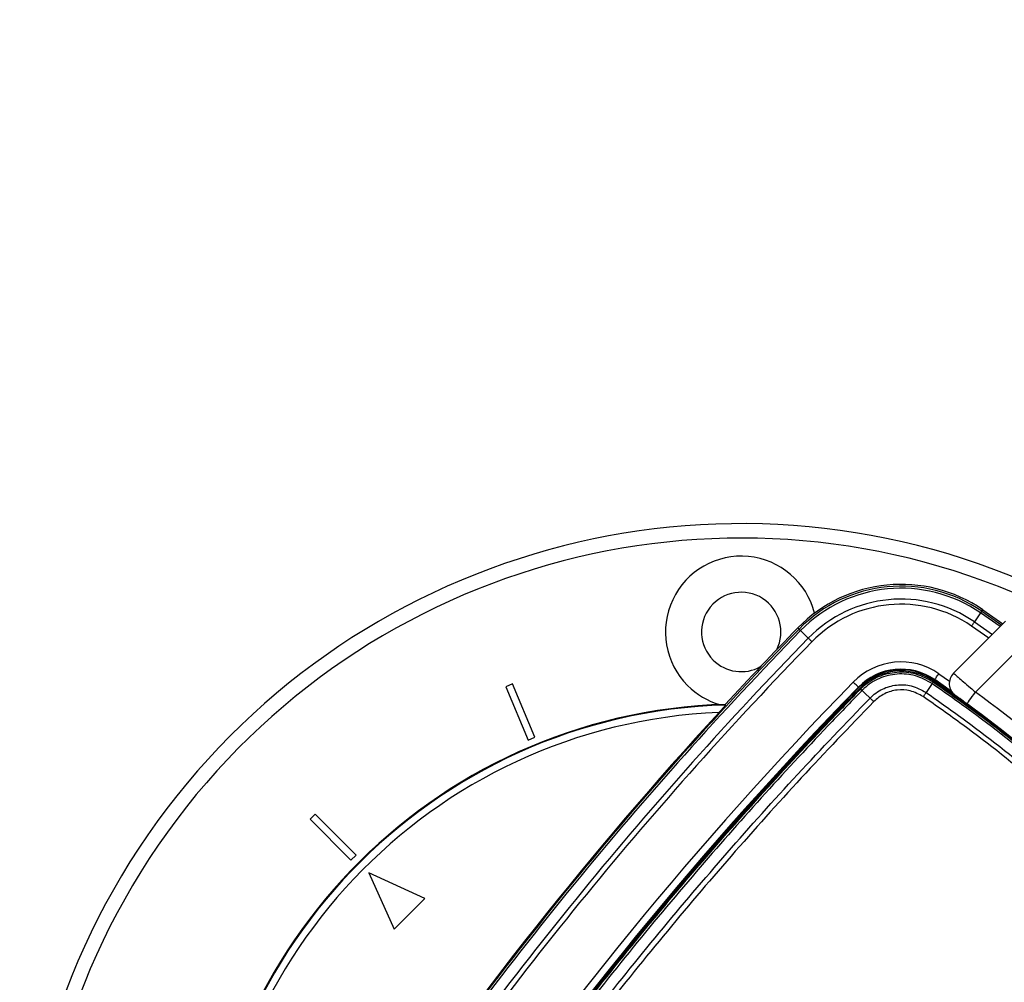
# Paper-space layout 'In-Ground Anchor' of a CAD drawing. Header units: millimetres. Extents: x 1591 to 17407, y 414 to 16227.
# Tile 29 of 67: x 3366 to 3639, y 10277 to 10544. Entities that reach past the tile are written whole.
import ezdxf

# ---------------------------------------------------------------- set-up
doc = ezdxf.new("R2010")
doc.units = ezdxf.units.MM
doc.layers.add('COMPONENT_GEOMETRY', color=7, linetype='Continuous')
doc.styles.add('SLDTEXTSTYLE1', font='TXT', dxfattribs={"width": 0.75})
doc.dimstyles.new('SLDDIMSTYLE0', dxfattribs={"dimtxt": 100, "dimasz": 6.604, "dimexe": 0, "dimexo": 0.0625, "dimgap": 25, "dimtad": 0, "dimtih": 1, "dimtoh": 1, "dimdec": 0, "dimlfac": 0.5, "dimrnd": 1e-09, "dimzin": 12, "dimdsep": 46, "dimtxsty": 'SLDTEXTSTYLE1', "dimsah": 1, "dimcen": 0.09, "dimadec": 0, "dimazin": 3, "dimtfac": 1, "dimtdec": 0, "dimtofl": 0, "dimtmove": 0, "dimatfit": 3, "dimfxl": 1, "dimfrac": 2, "dimtolj": 1, "dimtzin": 12, "dimarcsym": 0})

# ---------------------------------------------------------------- blocks, each defined once
blk = doc.blocks.new('_D_13')
at = {"layer": 'COMPONENT_GEOMETRY', "color": 7, "ltscale": 2}
for p, q in [((8879.1, 12946.13), (8879.1, 8407.68)), ((3365.77, 10201.36), (3365.77, 8407.68)), ((3365.77, 8414.03), (5974.66, 8414.03)), ((8879.1, 8414.03), (6270.21, 8414.03))]:
    blk.add_line(p, q, dxfattribs=at)
for points in [[(3365.77, 8414.03), (3372.37, 8413.02), (3372.37, 8415.05)], [(8879.1, 8414.03), (8872.5, 8415.05), (8872.5, 8413.02)]]:
    blk.add_solid(points, dxfattribs=at)
at = {"layer": 'COMPONENT_GEOMETRY', "color": 7, "ltscale": 2, "insert": (5974.66, 8463.56), "char_height": 100, "attachment_point": 1, "style": 'SLDTEXTSTYLE1'}
blk.add_mtext('2757', dxfattribs=at)

psp = doc.layouts.new('In-Ground Anchor')

# ---------------------------------------------------------------- linework, layer by layer
at = {"color": 7, "linetype": 'Continuous', "lineweight": 25, "ltscale": 2}
for p, q in [((3632.46, 10379.65), (3632.74, 10380.05)), ((3632.74, 10380.05), (3638.32, 10376.15)), ((3624.61, 10362.45), (3639.07, 10376.91)), ((3632.13, 10379.16), (3630.43, 10376.69)), ((3581.79, 10374.67), (3581.44, 10375.02)), ((3582.21, 10374.27), (3584.36, 10372.17)), ((3644.73, 10371.25), (3630.72, 10357.24)), ((3618.99, 10360.06), (3619.14, 10360.27)), ((3619.33, 10360.54), (3619.43, 10360.69)), ((3624.09, 10357.43), (3619.43, 10360.69)), ((3502.4, 10359.5), (3500.56, 10358.73)), ((3500.56, 10358.73), (3506.68, 10343.95)), ((3508.53, 10344.71), (3502.4, 10359.5)), ((3598.39, 10358.49), (3598.27, 10358.61)), ((3598.82, 10358.07), (3598.63, 10358.26)), ((3599.25, 10357.69), (3599.25, 10357.69)), ((3601.41, 10355.64), (3601.47, 10355.59)), ((3561.42, 10353.66), (3561.34, 10353.84)), ((3506.68, 10343.95), (3508.53, 10344.71)), ((3447.68, 10323.4), (3446.27, 10321.99)), ((3459, 10312.09), (3447.68, 10323.4)), ((3446.27, 10321.99), (3457.58, 10310.67)), ((3457.58, 10310.67), (3459, 10312.09)), ((3462.53, 10307.14), (3469.6, 10291.58)), ((3478.09, 10300.07), (3462.53, 10307.14)), ((3469.6, 10291.58), (3478.09, 10300.07))]:
    psp.add_line(p, q, dxfattribs=at)
at = {"color": 8, "linetype": 'Continuous', "lineweight": 25, "ltscale": 2}
for p, q in [((3632.46, 10379.65), (3637.97, 10375.8)), ((3630.43, 10376.69), (3635.39, 10373.23)), ((3637.55, 10375.38), (3632.13, 10379.16)), ((3634.38, 10372.21), (3629.63, 10375.53)), ((3620.56, 10362.34), (3623.5, 10360.3))]:
    psp.add_line(p, q, dxfattribs=at)
at = {"color": 7, "linetype": 'Continuous', "lineweight": 25, "ltscale": 2, "flags": 128}
for points in [[(3632.13, 10379.16), (3632.2, 10379.27), (3632.27, 10379.36), (3632.32, 10379.44), (3632.37, 10379.51), (3632.41, 10379.57), (3632.44, 10379.61), (3632.45, 10379.63), (3632.46, 10379.65)], [(3629.63, 10375.53), (3629.74, 10375.69), (3629.85, 10375.85), (3629.96, 10376), (3630.06, 10376.16), (3630.16, 10376.3), (3630.26, 10376.44), (3630.35, 10376.57), (3630.43, 10376.69)], [(3581.79, 10374.67), (3581.81, 10374.66), (3581.83, 10374.64), (3581.86, 10374.6), (3581.91, 10374.56), (3581.97, 10374.5), (3582.04, 10374.43), (3582.12, 10374.35), (3582.21, 10374.27)], [(3585.37, 10371.18), (3585.23, 10371.32), (3585.1, 10371.45), (3584.96, 10371.59), (3584.83, 10371.72), (3584.7, 10371.84), (3584.58, 10371.96), (3584.47, 10372.07), (3584.36, 10372.17)], [(3624.45, 10356.96), (3624.34, 10357.05), (3619.33, 10360.54)], [(3619.43, 10360.69), (3619.45, 10360.72), (3619.52, 10360.82), (3619.63, 10360.98), (3619.77, 10361.18), (3619.94, 10361.43), (3620.13, 10361.71), (3620.34, 10362.02), (3620.56, 10362.34)], [(3598.27, 10358.61), (3598.23, 10358.64), (3598.15, 10358.72), (3598.02, 10358.85), (3597.84, 10359.03), (3597.62, 10359.24), (3597.38, 10359.48), (3597.11, 10359.74), (3596.83, 10360.01)], [(3601.41, 10355.64), (3600.12, 10356.86), (3599.25, 10357.69)], [(3618.68, 10359.59), (3617.97, 10358.55), (3617.01, 10357.13)], [(3628.35, 10354.01), (3628.4, 10354.08), (3628.53, 10354.26), (3628.75, 10354.56), (3629.04, 10354.96), (3629.4, 10355.45), (3629.81, 10356), (3630.26, 10356.61), (3630.72, 10357.24)]]:
    psp.add_lwpolyline(points, dxfattribs=at)
at = {"color": 7, "linetype": 'Continuous', "lineweight": 25, "ltscale": 4}
for centre, radius, start, end in [((3565.77, 10203.9), 200, 65.6403, 24.3597), ((3565.77, 10203.9), 196, 66.0814, 23.9186), ((3565.77, 10373.9), 21, 14.3741, 225), ((3565.77, 10373.9), 11, 333.5103, 225), ((3610.08, 10347.09), 40, 55.4908, 135.7191), ((3610.08, 10347.09), 39.51, 55.4908, 135.7191), ((3610.08, 10347.09), 38.92, 55.4908, 135.7191), ((3610.08, 10347.09), 35.92, 55.4908, 135.7191), ((3610.08, 10347.09), 34.51, 55.4908, 135.7191), ((4355.36, 9620.29), 1080.5, 135.71908, 145.72355), ((4355.36, 9620.29), 1079.92, 135.71908, 145.72355), ((4355.36, 9620.29), 1081, 135.71908, 137.267), ((4355.36, 9620.29), 1076.92, 135.71908, 145.72355), ((4355.36, 9620.29), 1075.5, 135.71908, 145.72355), ((3565.77, 10373.9), 11, 225, 299.1605), ((3610.08, 10347.09), 18.5, 55.4908, 135.7191), ((3610.08, 10347.09), 16.5, 55.4908, 135.7191), ((3610.08, 10347.09), 16.33, 55.4908, 135.7191), ((3610.08, 10347.09), 16, 55.4908, 135.7191), ((3392.53, 10030.66), 400, 46.7191, 55.4908), ((3392.53, 10030.66), 400, 49.1474, 55.4908), ((3627.44, 10359.62), 4, 135, 234.2779), ((4355.36, 9620.29), 1059.5, 135.71908, 145.72355), ((4355.36, 9620.29), 1057.5, 135.71908, 145.72355), ((4355.36, 9620.29), 1057.32, 135.71908, 145.72355), ((4355.36, 9620.29), 1057, 135.71908, 145.72355), ((3565.77, 10373.9), 21, 225, 253.3601), ((3595.06, 10353.49), 5.92, 45.0683, 50.6485), ((3595.35, 10375.71), 28.36, 325.3599, 326.492), ((3391.57, 10031.63), 404, 47.9276, 53.7036), ((3565.77, 10203.9), 150, 91.6933, 358.3067), ((3565.77, 10203.9), 149.82, 91.6649, 358.3351), ((3391.57, 10031.63), 400, 47.9569, 53.7036), ((3565.77, 10203.9), 147.82, 92.3895, 357.6105), ((4355.36, 9620.29), 1080.75, 137.41644, 145.72355)]:
    psp.add_arc(centre, radius, start, end, dxfattribs=at)
at = {"color": 7, "linetype": 'Continuous', "lineweight": 25, "ltscale": 2}
for points, knots in [([(3598.82, 10358.08), (3599.01, 10358.26), (3600.45, 10359.69), (3603.71, 10361.8), (3608.91, 10363.06), (3614.33, 10362.63), (3617.44, 10360.91), (3618.99, 10360.06)], [0, 0, 0, 0, 0.036324, 0.277287, 0.518216, 0.759108, 1, 1, 1, 1]), ([(3618.68, 10359.59), (3617.18, 10360.42), (3614.18, 10362.07), (3608.97, 10362.49), (3603.95, 10361.27), (3600.81, 10359.24), (3599.43, 10357.87), (3599.25, 10357.69)], [0, 0, 0, 0, 0.240815, 0.481676, 0.72263, 0.963679, 1, 1, 1, 1]), ([(3624.61, 10362.45), (3624.68, 10362.39), (3624.81, 10362.28), (3625.84, 10361.4), (3627.37, 10360.1), (3629.09, 10358.63), (3630.24, 10357.64), (3630.72, 10357.24)], [0, 0, 0, 0, 0.2122472, 0.4240286, 0.6364538, 0.8509551, 1, 1, 1, 1]), ([(3482.05, 10215.49), (3487.59, 10223.46), (3498.68, 10239.4), (3516.13, 10262.73), (3534.16, 10285.6), (3552.4, 10307.46), (3570.8, 10328.37), (3586.2, 10345.03), (3595.66, 10354.81), (3598.82, 10358.07)], [0, 0, 0, 0, 0.158217, 0.316434, 0.474012, 0.63159, 0.77897, 0.926349, 1, 1, 1, 1]), ([(3599.25, 10357.69), (3596.09, 10354.43), (3586.63, 10344.64), (3571.22, 10327.97), (3552.81, 10307.06), (3534.57, 10285.2), (3516.54, 10262.32), (3499.08, 10238.99), (3487.99, 10223.05), (3482.45, 10215.07)], [0, 0, 0, 0, 0.073652, 0.221033, 0.368414, 0.525992, 0.68357, 0.841785, 1, 1, 1, 1]), ([(3599.25, 10357.69), (3599.18, 10357.74), (3599.06, 10357.86), (3598.93, 10357.98), (3598.84, 10358.06), (3598.83, 10358.07), (3598.82, 10358.08)], [0, 0, 0, 0, 0.250007, 0.499984, 0.750031, 1, 1, 1, 1]), ([(3598.82, 10358.07), (3598.82, 10358.07), (3598.82, 10358.07), (3598.82, 10358.08), (3598.82, 10358.08)], [0, 0, 0, 0, 0.245588, 1, 1, 1, 1]), ([(3601.47, 10355.59), (3601.47, 10355.59), (3602.47, 10356.59), (3604.76, 10358.27), (3608.81, 10359.4), (3613.14, 10359.21), (3615.68, 10357.84), (3617.01, 10357.13)], [0, 0, 0, 0, 0.000007, 0.251558, 0.493427, 0.734807, 1, 1, 1, 1]), ([(3616.22, 10355.98), (3615.04, 10356.61), (3612.8, 10357.82), (3608.98, 10357.97), (3605.36, 10357.01), (3603.46, 10355.42), (3602.49, 10354.6)], [0, 0, 0, 0, 0.265153, 0.506539, 0.748436, 1, 1, 1, 1]), ([(3618.99, 10360.05), (3618.99, 10360.05), (3618.98, 10360.03), (3618.92, 10359.94), (3618.82, 10359.79), (3618.73, 10359.66), (3618.68, 10359.59)], [0, 0, 0, 0, 0.250017, 0.500009, 0.750064, 1, 1, 1, 1]), ([(3721.46, 10256.81), (3716.47, 10263.79), (3706.5, 10277.73), (3689.59, 10297.71), (3671.17, 10316.94), (3651.11, 10335.15), (3633.44, 10349.22), (3622.37, 10357), (3618.68, 10359.59)], [0, 0, 0, 0, 0.175926, 0.351853, 0.536803, 0.722183, 0.907563, 1, 1, 1, 1]), ([(3618.68, 10359.59), (3618.68, 10359.59), (3618.68, 10359.59), (3618.68, 10359.59), (3618.68, 10359.59)], [0, 0, 0, 0, 0.077712, 1, 1, 1, 1]), ([(3618.99, 10360.05), (3622.68, 10357.46), (3633.78, 10349.67), (3651.47, 10335.57), (3671.56, 10317.34), (3690, 10298.08), (3706.94, 10278.08), (3716.93, 10264.11), (3721.92, 10257.13)], [0, 0, 0, 0, 0.092437, 0.277818, 0.463199, 0.648153, 0.824076, 1, 1, 1, 1]), ([(3484.76, 10213.14), (3487.32, 10216.86), (3495.02, 10228.02), (3508.29, 10246.36), (3525.13, 10268.47), (3542.95, 10290.63), (3561.81, 10312.8), (3581.26, 10334.53), (3594.73, 10348.57), (3601.47, 10355.59)], [0, 0, 0, 0, 0.07372, 0.221241, 0.368761, 0.526246, 0.683732, 0.841866, 1, 1, 1, 1]), ([(3602.49, 10354.6), (3602.4, 10354.7), (3602.21, 10354.88), (3601.94, 10355.14), (3601.68, 10355.39), (3601.54, 10355.52), (3601.47, 10355.59)], [0, 0, 0, 0, 0.250023, 0.500034, 0.75001, 1, 1, 1, 1]), ([(3616.22, 10355.98), (3616.29, 10356.08), (3616.44, 10356.3), (3616.65, 10356.61), (3616.84, 10356.89), (3616.95, 10357.05), (3617.01, 10357.13)], [0, 0, 0, 0, 0.249983, 0.499994, 0.749966, 1, 1, 1, 1]), ([(3717.85, 10254.35), (3712.99, 10261.15), (3703.28, 10274.75), (3686.7, 10294.4), (3668.5, 10313.46), (3648.53, 10331.62), (3630.93, 10345.65), (3619.89, 10353.4), (3616.22, 10355.98)], [0, 0, 0, 0, 0.173418, 0.346836, 0.533213, 0.720031, 0.906849, 1, 1, 1, 1]), ([(3617.01, 10357.13), (3620.69, 10354.54), (3631.77, 10346.76), (3649.43, 10332.68), (3669.48, 10314.46), (3687.74, 10295.33), (3704.37, 10275.61), (3714.12, 10261.96), (3719, 10255.14)], [0, 0, 0, 0, 0.09315, 0.279968, 0.466787, 0.653164, 0.826582, 1, 1, 1, 1]), ([(3628.35, 10354.01), (3628.1, 10354.2), (3627.49, 10354.65), (3626.57, 10355.31), (3625.76, 10355.9), (3625.21, 10356.29), (3625.14, 10356.35), (3625.11, 10356.37)], [0, 0, 0, 0, 0.1489341, 0.3633578, 0.5758049, 0.7876718, 1, 1, 1, 1]), ([(3602.49, 10354.6), (3595.76, 10347.59), (3582.3, 10333.56), (3562.87, 10311.86), (3544.03, 10289.71), (3526.23, 10267.58), (3509.4, 10245.48), (3496.14, 10227.17), (3488.45, 10216.02), (3485.88, 10212.31)], [0, 0, 0, 0, 0.158133, 0.316267, 0.473752, 0.631237, 0.778758, 0.926279, 1, 1, 1, 1]), ([(3561.42, 10353.66), (3561.41, 10353.64), (3561.39, 10353.6), (3561.17, 10353.34), (3560.79, 10352.9), (3560.23, 10352.28), (3559.81, 10351.81), (3559.61, 10351.6)], [0, 0, 0, 0, 0.1441194, 0.2875957, 0.4861502, 0.7601982, 1, 1, 1, 1])]:
    psp.add_open_spline(points, degree=3, knots=knots, dxfattribs=at)

# ---------------------------------------------------------------- dimensions: what is measured, and where the dimension line sits
at = {"layer": 'COMPONENT_GEOMETRY', "color": 7, "ltscale": 2}
dim = psp.add_linear_dim(base=(3365.77, 8414.03), p1=(8879.1, 12948.67), p2=(3365.77, 10203.9), dimstyle='SLDDIMSTYLE0', dxfattribs=at)
dim.commit()
dim.dimension.update_dxf_attribs({"geometry": '_D_13', "text_midpoint": (6122.44, 8414.03), "dimtype": 160})

doc.saveas('drawing.dxf')
